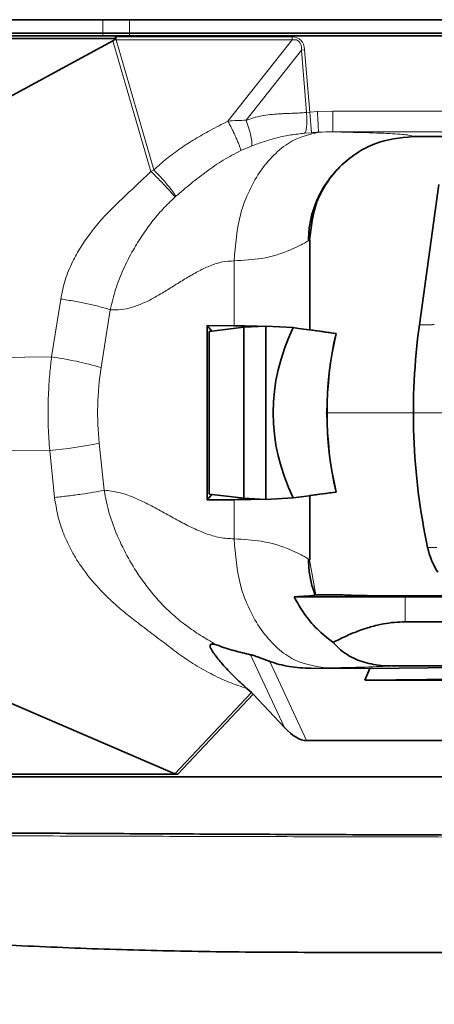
# Model space of a CAD drawing. Header units: millimetres. Extents: x 0 to 14900, y 0 to 10500.
# Tile 45 of 51: x 12192 to 12353, y 6545 to 6926. Entities that reach past the tile are written whole.
import ezdxf

# ---------------------------------------------------------------- set-up
doc = ezdxf.new("R2010")
doc.units = ezdxf.units.MM
doc.header["$LTSCALE"] = 25
doc.styles.add('SLDTEXTSTYLE0', font='TXT', dxfattribs={"width": 0.605})
doc.dimstyles.new('SLDDIMSTYLE2', dxfattribs={"dimtxt": 87.5, "dimasz": 87.5, "dimexe": 0, "dimexo": 0.0625, "dimgap": 21.875, "dimtad": 1, "dimdec": 1, "dimrnd": 1e-09, "dimzin": 12, "dimdsep": 46, "dimtxsty": 'SLDTEXTSTYLE0', "dimsah": 1, "dimcen": 0, "dimadec": 0, "dimazin": 3, "dimtfac": 1, "dimtofl": 0, "dimtmove": 0, "dimatfit": 3, "dimfxl": 1, "dimfrac": 2, "dimtolj": 1, "dimtzin": 12, "dimarcsym": 0})
doc.dimstyles.new('SLDDIMSTYLE3', dxfattribs={"dimtxt": 87.5, "dimasz": 87.5, "dimexe": 0, "dimexo": 0.0625, "dimgap": 21.875, "dimtad": 1, "dimdec": 4, "dimlfac": 25, "dimzin": 12, "dimdsep": 46, "dimtxsty": 'SLDTEXTSTYLE0', "dimsah": 1, "dimcen": 0.09, "dimadec": 1, "dimazin": 3, "dimtfac": 1, "dimtofl": 0, "dimtmove": 0, "dimatfit": 3, "dimfxl": 1, "dimfrac": 2, "dimtolj": 1, "dimtzin": 12, "dimarcsym": 0})

# ---------------------------------------------------------------- blocks, each defined once
blk = doc.blocks.new('_D_6')
at = {"color": 7, "linetype": 'Continuous', "lineweight": 0}
for q in [(12346.23, 7555.67), (10992.18, 6773.9)]:
    blk.add_line((11788.92, 7233.9), q, dxfattribs=at)
at = {"color": 7, "linetype": 'Continuous', "lineweight": 18}
blk.add_solid([(11788.92, 7233.9), (11870.95, 7266.83), (11858.45, 7288.48)], dxfattribs=at)
at = {"color": 7, "linetype": 'Continuous', "lineweight": 18, "insert": (12041.07, 7509.64), "char_height": 87.5, "attachment_point": 1, "rotation": 30, "style": 'SLDTEXTSTYLE0'}
blk.add_mtext('R920', dxfattribs=at)
blk = doc.blocks.new('_D_7')
at = {"color": 7, "linetype": 'Continuous', "lineweight": 0}
blk.add_line((12855.04, 8658.65), (10992.18, 6773.9), dxfattribs=at)
at = {"color": 7, "linetype": 'Continuous', "lineweight": 18}
blk.add_solid([(12855.04, 8658.65), (12784.64, 8605.2), (12802.42, 8587.63)], dxfattribs=at)
at = {"color": 7, "linetype": 'Continuous', "lineweight": 18, "insert": (11717.78, 7668.36), "char_height": 87.5, "attachment_point": 1, "rotation": 45.3346, "style": 'SLDTEXTSTYLE0'}
blk.add_mtext('R2650', dxfattribs=at)
blk = doc.blocks.new('_D_8')
at = {"color": 7, "linetype": 'Continuous', "lineweight": 0}
for p, q in [((12310.98, 6773.9), (13944.28, 6773.9)), ((8333.2, 6305.05), (8084.93, 6261.28))]:
    blk.add_line(p, q, dxfattribs=at)
at = {"color": 7, "linetype": 'Continuous', "lineweight": 18}
blk.add_arc((10992.18, 6773.9), 2914.6, 190, 0, dxfattribs=at)
for points in [[(13906.78, 6773.9), (13892.97, 6686.6), (13917.96, 6686.22)], [(8121.86, 6267.79), (8126.07, 6179.5), (8150.62, 6184.21)]]:
    blk.add_solid(points, dxfattribs=at)
at = {"color": 7, "linetype": 'Continuous', "lineweight": 18, "insert": (11112.52, 3971.92), "char_height": 87.5, "attachment_point": 1, "rotation": 5, "style": 'SLDTEXTSTYLE0'}
blk.add_mtext('170°', dxfattribs=at)
blk = doc.blocks.new('_D_9')
at = {"color": 7, "linetype": 'Continuous', "lineweight": 0}
for p, q in [((8333.2, 7242.75), (8085.14, 7286.49)), ((12310.98, 6773.9), (13944.07, 6773.9))]:
    blk.add_line(p, q, dxfattribs=at)
at = {"color": 7, "linetype": 'Continuous', "lineweight": 18}
blk.add_arc((10992.18, 6773.9), 2914.39, 0, 170, dxfattribs=at)
for points in [[(8122.07, 7279.98), (8150.83, 7363.56), (8126.28, 7368.27)], [(13906.57, 6773.9), (13917.75, 6861.58), (13892.75, 6861.21)]]:
    blk.add_solid(points, dxfattribs=at)
at = {"color": 7, "linetype": 'Continuous', "lineweight": 18, "insert": (11132.17, 9800.4), "char_height": 87.5, "attachment_point": 1, "rotation": 355, "style": 'SLDTEXTSTYLE0'}
blk.add_mtext('170°', dxfattribs=at)

msp = doc.modelspace()

# ---------------------------------------------------------------- linework, layer by layer
at = {"color": 8, "linetype": 'Continuous', "lineweight": 18}
for p, q in [((12224.4989997, 6926.0809913), (12224.4801307, 6920.902588)), ((12234.9109319, 6926.0838694), (12234.9109319, 6920.902588)), ((12224.4801307, 6920.902588), (12224.4874272, 6919.902588)), ((12243.1374757, 6867.3847697), (12228.4645373, 6917.9455748)), ((12229.6666428, 6919.4539105), (12297.896407, 6919.4539105)), ((12229.6666428, 6918.3604974), (12229.6666428, 6919.4539105)), ((12229.6666428, 6918.3604974), (12244.2913869, 6867.9657628)), ((12297.896407, 6918.3604974), (12229.6666428, 6918.3604974)), ((12234.9109319, 6920.902588), (12234.9109319, 6919.902588)), ((12273.0192949, 6886.8589873), (12297.896407, 6918.3604974)), ((12297.896407, 6918.3604974), (12297.896407, 6919.4539105)), ((12301.4723315, 6914.3198379), (12280.0275803, 6887.1646744)), ((12301.4723315, 6914.3198379), (12302.7198016, 6914.4222641)), ((12303.4529456, 6890.1975175), (12301.4723315, 6914.3198379)), ((12302.7198016, 6914.4222641), (12304.6988375, 6890.3191665)), ((12303.4529456, 6890.1975175), (12304.6988375, 6890.3191665)), ((12304.6988375, 6890.3191665), (12307.6879224, 6890.5228183)), ((12305.3657411, 6882.3812539), (12304.6988375, 6890.3191665)), ((12307.6879224, 6890.5228183), (12313.6693733, 6890.6842232)), ((12313.6693733, 6890.6842232), (12504.6794306, 6890.6842232)), ((12305.3657411, 6882.3812539), (12302.703933, 6882.1622216)), ((12504.6794306, 6882.6854416), (12313.6693733, 6882.6854416)), ((12282.1576364, 6877.2170923), (12278.0065171, 6875.442501)), ((12243.1374757, 6867.3847697), (12244.2913869, 6867.9657628)), ((12252.8061985, 6857.7455384), (12252.4599051, 6857.4414779)), ((12275.3901087, 6832.7463608), (12275.3901087, 6807.5690865)), ((12204.6810421, 6795.5147758), (12208.2155542, 6817.9459913)), ((12227.4194373, 6813.8274973), (12223.8849251, 6791.3962818)), ((12352.2601901, 6807.9025838), (12347.2021824, 6807.9025838)), ((12352.2941494, 6808.1255239), (12352.2601901, 6807.9025838)), ((12352.9814048, 6808.1255239), (12352.2941494, 6808.1255239)), ((12204.6810421, 6795.5147758), (12054.645314, 6794.0002035)), ((12223.1373024, 6762.0928916), (12225.0604168, 6743.8927336)), ((12203.9334194, 6759.3113661), (12050.9216647, 6760.3545592)), ((12205.8565338, 6741.1112081), (12203.9334194, 6759.3113661)), ((12275.3901087, 6740.2360894), (12275.3901087, 6725.0588151)), ((12350.3794306, 6721.7511792), (12353.9967803, 6721.7511792)), ((12307.043427, 6703.4039345), (12304.678589, 6716.9603005)), ((12341.6794306, 6692.902588), (12341.6794306, 6702.61711)), ((12294.9013, 6651.9906142), (12281.7726221, 6680.1955631)), ((12289.2219164, 6677.5908653), (12303.5065199, 6646.902588)), ((12252.4831793, 6634.1064088), (12282.0914874, 6665.5628891)), ((12282.7873865, 6664.8902011), (12253.620398, 6633.902588))]:
    msp.add_line(p, q, dxfattribs=at)
at = {"color": 7, "linetype": 'Continuous', "lineweight": 35}
for p, q in [((12234.9109319, 6926.0838694), (12224.4989997, 6926.0809913)), ((12228.4645373, 6917.9455748), (12079.6572835, 6837.4236662)), ((12229.4161584, 6919.902588), (12081.7492266, 6919.902588)), ((12081.7492266, 6918.902588), (12229.6576576, 6918.902588)), ((12081.7703516, 6920.902588), (12224.4801307, 6920.902588)), ((12224.4801307, 6920.902588), (12234.9109319, 6920.902588)), ((12228.9735338, 6918.3347731), (12229.6576576, 6918.902588)), ((12229.4161584, 6919.902588), (12229.4161584, 6919.4477024)), ((12504.6794306, 6919.902588), (12229.4161584, 6919.902588)), ((12234.9109319, 6920.902588), (12504.6794306, 6920.902588)), ((12344.7432258, 6880.902588), (12412.1794306, 6880.902588)), ((12354.6900225, 6862.2670654), (12347.2021824, 6807.9025838)), ((12304.6794306, 6806.0042593), (12304.6794306, 6840.8448804)), ((12265.0014266, 6807.6860482), (12275.3901087, 6807.5690865)), ((12265.0014266, 6740.1191277), (12265.0014266, 6807.6860482)), ((12265.0014266, 6807.6860482), (12266.7593988, 6805.530625)), ((12287.6794306, 6807.4688554), (12279.1493328, 6806.9894599)), ((12287.6794306, 6807.4688554), (12287.6794306, 6740.3363206)), ((12298.3407698, 6806.8696832), (12287.6794306, 6807.4688554)), ((12279.1493328, 6806.9894599), (12265.7379009, 6805.4103502)), ((12265.7379009, 6805.4103502), (12265.7379009, 6742.3948257)), ((12279.1493328, 6740.815716), (12279.1493328, 6806.9894599)), ((12314.8956125, 6804.6107346), (12314.9508606, 6804.6114347)), ((12279.1493328, 6740.815716), (12265.7379009, 6742.3948257)), ((12314.8956125, 6743.1944414), (12314.9508606, 6743.1937412)), ((12265.0014266, 6740.1191277), (12266.7593988, 6742.2745509)), ((12265.0014266, 6740.1191277), (12275.3901087, 6740.2360894)), ((12287.6794306, 6740.3363206), (12279.1493328, 6740.815716)), ((12298.3407698, 6740.9354928), (12287.6794306, 6740.3363206)), ((12304.6794306, 6716.9603063), (12304.6794306, 6741.8009166)), ((12298.6612964, 6702.61711), (12341.6794306, 6702.61711)), ((12317.5166925, 6703.402588), (12307.0434528, 6703.402588)), ((12107.3220356, 6696.3515683), (12252.4831793, 6634.1064088)), ((12341.6794306, 6692.902588), (12386.6794306, 6692.902588)), ((12305.069492, 6674.9476678), (12327.9931999, 6674.874609)), ((12326.0786878, 6670.3341496), (12327.9931999, 6674.874609)), ((12408.3145499, 6675.8600125), (12327.9931999, 6674.874609)), ((12326.0786878, 6670.3341496), (12408.2028908, 6671.341671)), ((12454.7813104, 6669.9239687), (12326.0786878, 6670.3341496)), ((12282.0914874, 6665.5628891), (12280.3882861, 6667.0579268)), ((12294.9013, 6651.9906142), (12282.7873865, 6664.8902011)), ((12303.5065199, 6646.902588), (12367.6046671, 6646.902588)), ((12253.620398, 6633.902588), (12111.5850864, 6633.902588)), ((12367.6046671, 6632.902588), (12111.5850864, 6632.902588))]:
    msp.add_line(p, q, dxfattribs=at)
at = {"color": 7, "linetype": 'Continuous', "lineweight": 35, "flags": 128}
for points in [[(12224.4989997, 6926.0809913), (12150.4851907, 6926.0986731), (12081.7893364, 6926.1127525)], [(12504.6794306, 6926.0956763), (12430.2593119, 6926.0956763), (12355.8391932, 6926.0954462), (12234.9109319, 6926.0838694)]]:
    msp.add_lwpolyline(points, dxfattribs=at)
at = {"color": 7, "linetype": 'Continuous', "lineweight": 18}
msp.add_arc((10992.1794306, 6773.902588), 2650, 190, 170, dxfattribs=at)
at = {"color": 7, "linetype": 'Continuous', "lineweight": 35}
for centre, radius, start, end in [((12594.8793917, 6773.9025838), 250, 172.18355099, 192.040650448), ((12378.9146819, 6727.819941), 29.1734543, 192.006544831, 212.427954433)]:
    msp.add_arc(centre, radius, start, end, dxfattribs=at)
at = {"color": 8, "linetype": 'Continuous', "lineweight": 18}
for centre, radius, start, end in [((12187.3842085, 6668.030814), 128.652015, 73.517849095, 82.273375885), ((12186.8005262, 6945.2816473), 186.7578151, 275.263633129, 281.219388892)]:
    msp.add_arc(centre, radius, start, end, dxfattribs=at)
at = {"color": 7, "linetype": 'Continuous', "lineweight": 35}
for centre, major_axis, ratio, start_param, end_param in [((12164.7056133, 7138.5620172), (-63.4031091, 220.7623299), 0.0870313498, 3.1607164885, 3.1905826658), ((12204.6794306, 6798.8634407), (99.999292, 5.6181348), 0.0669770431, 0.6270456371, 0.7816352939), ((12430.5246399, 6773.902588), (140.0110629, 0), 0.7142292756, 2.8056376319, 3.4775476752), ((12624.6235581, 6773.902588), (764.2499116, -99.4660615), 0.0135034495, 4.2730497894, 4.2968726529), ((12624.6786409, 6773.902588), (764.2499116, -99.4660615), 0.0135034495, 4.2821226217, 4.2968726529), ((12384.5211768, 6773.902588), (0, 100), 0.7316044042, 1.2586641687, 1.8829284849), ((12384.5762596, 6773.902588), (0, 100), 0.7316044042, 1.2586641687, 1.8829284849), ((12624.6235581, 6773.902588), (764.2499116, 99.4660615), 0.0135034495, 1.9863126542, 2.0101355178), ((12624.6786409, 6773.902588), (764.2499116, 99.4660615), 0.0135034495, 1.9863126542, 2.0010626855), ((12204.6794306, 6748.9417353), (99.999292, -5.6181348), 0.0669770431, 5.5015500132, 5.6561396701), ((12341.6794306, 6703.4019439), (24.1627662, 0), 0.0174550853, 3.1400655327, 6.2847124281), ((12341.6794306, 6703.402588), (45, 0), 0.0174550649, 4.7123889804, 6.2831853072), ((12341.6794306, 6676.8839969), (61.0092948, 0), 0.0174577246, 4.6294265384, 6.3006412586), ((12279.7906775, 6662.8400502), (4.4692815, -4.004934), 0.5938504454, 1.4263948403, 1.5880633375), ((12296.6887502, 6662.902588), (-8.7490484, 15.5222158), 0.4435712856, 2.076292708, 2.8965974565), ((12267.2655756, 6649.5331224), (15.3509321, 15.043403), 0.2764506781, 3.2548810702, 3.4165495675)]:
    msp.add_ellipse(centre, major_axis=major_axis, ratio=ratio, start_param=start_param, end_param=end_param, dxfattribs=at)
at = {"color": 8, "linetype": 'Continuous', "lineweight": 18}
for centre, major_axis, ratio, start_param, end_param in [((12269.6957278, 6776.7813996), (-41.0576256, 141.4785878), 0.1357628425, 6.2323734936, 6.2660352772), ((12269.6957278, 6776.7813996), (-41.3506687, 142.4883717), 0.1752409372, 6.2323734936, 6.2417022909), ((12188.9680032, 6776.7813996), (-111.9492428, -141.7596298), 0.1439379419, 2.9884067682, 3.2547763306), ((12188.9680032, 6776.7813996), (111.4140014, 141.0818618), 0.1112534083, 6.1299994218, 6.3963689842), ((12335.3227278, 6773.902588), (112.807634, 0), 0.9981278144, 2.9855943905, 3.2466710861)]:
    msp.add_ellipse(centre, major_axis=major_axis, ratio=ratio, start_param=start_param, end_param=end_param, dxfattribs=at)
at = {"color": 7, "linetype": 'Continuous', "lineweight": 35}
for points, knots in [([(12229.6576576, 6918.902588), (12229.5981409, 6918.9774368), (12229.4907101, 6919.1125428), (12229.4223987, 6919.3095511), (12229.4175436, 6919.4170358), (12229.4161584, 6919.4477024)], [0, 0, 0, 0, 0.4702702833, 0.8488619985, 1, 1, 1, 1]), ([(12344.7432258, 6880.902588), (12339.7027759, 6880.3662461), (12331.9494468, 6879.5412334), (12322.621055, 6874.5446648), (12316.2026658, 6869.3743915), (12311.0322486, 6862.9572636), (12306.0369921, 6853.6329284), (12305.2137336, 6845.8827449), (12304.678589, 6840.8448751)], [0, 0, 0, 0, 0.2395323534, 0.368453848, 0.5000972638, 0.6317277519, 0.7606111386, 1, 1, 1, 1]), ([(12304.2138138, 6840.5509541), (12304.296383, 6842.4463578), (12304.4564602, 6846.1209844), (12305.6222715, 6851.3032072), (12307.2343154, 6855.8631847), (12309.1274935, 6859.7119786), (12311.0825202, 6862.848006), (12312.8757461, 6865.2528317), (12314.2331988, 6866.8440008), (12314.7383114, 6867.3906154), (12314.9092852, 6867.5756371)], [0, 0, 0, 0, 0.1751849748, 0.3396317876, 0.4904864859, 0.6261361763, 0.7465168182, 0.8533649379, 0.9503659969, 1, 1, 1, 1]), ([(12306.8644782, 6703.2769372), (12306.4752482, 6704.3084822), (12305.4663361, 6706.9823201), (12304.4701021, 6711.6912474), (12304.3010251, 6715.3612191), (12304.2138138, 6717.2542218)], [0, 0, 0, 0, 0.2332033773, 0.6044797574, 1, 1, 1, 1]), ([(12298.6612964, 6702.61711), (12299.2240202, 6702.6422988), (12300.9156609, 6702.7180204), (12302.7131371, 6702.8220941), (12304.1934324, 6702.9282414), (12305.1289098, 6703.0094556), (12305.883448, 6703.0919198), (12306.4627953, 6703.1744075), (12306.6919897, 6703.229539), (12306.805352, 6703.2568077)], [0, 0, 0, 0, 0.1232410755, 0.3704829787, 0.4947132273, 0.6212682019, 0.748021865, 0.8753685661, 1, 1, 1, 1]), ([(12298.6612964, 6702.61711), (12299.8922873, 6700.4174649), (12302.3864797, 6695.9606181), (12307.4758156, 6689.9397969), (12311.6303082, 6686.6373517), (12313.759494, 6684.944842)], [0, 0, 0, 0, 0.3220648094, 0.6525568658, 1, 1, 1, 1]), ([(12341.6794306, 6692.902588), (12340.2835813, 6692.8648262), (12337.4801835, 6692.7889863), (12332.995244, 6692.1420988), (12328.2705292, 6691.0291596), (12323.330039, 6689.3722015), (12318.4795489, 6687.347962), (12315.3329919, 6685.7459565), (12313.759494, 6684.944842)], [0, 0, 0, 0, 0.1427787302, 0.2867541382, 0.462738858, 0.6388007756, 0.8193752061, 1, 1, 1, 1]), ([(12268.9033623, 6683.8521853), (12268.3552866, 6684.0311697), (12267.5995782, 6684.2779605), (12266.7635602, 6684.348468), (12266.39454, 6684.2808803), (12266.1919325, 6684.1369249), (12266.0528232, 6683.9087626), (12266.0472521, 6683.4644711), (12266.2407052, 6682.9102397), (12266.4925718, 6682.3882187), (12266.9920951, 6681.4981093), (12267.8999182, 6680.1905872), (12269.266258, 6678.4398206), (12271.6798349, 6675.5918441), (12275.3308867, 6671.6774721), (12278.700581, 6668.5995156), (12280.3882861, 6667.0579268)], [0, 0, 0, 0, 0.0743264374, 0.1024842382, 0.125829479, 0.1389316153, 0.1517852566, 0.1789960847, 0.2116652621, 0.2308875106, 0.2522804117, 0.3357770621, 0.4138965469, 0.5028292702, 0.7509929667, 1, 1, 1, 1]), ([(12268.903667, 6683.8509207), (12271.0814629, 6683.1178236), (12275.4513335, 6681.6468228), (12279.6609408, 6680.680369), (12281.7726221, 6680.1955631)], [0, 0, 0, 0, 0.4983662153, 1, 1, 1, 1]), ([(12336.4523252, 6675.8228298), (12335.0858774, 6675.8621939), (12332.3530899, 6675.9409191), (12328.4645368, 6676.5381216), (12324.9111073, 6677.4896609), (12321.372412, 6678.9055434), (12318.0851182, 6680.8499784), (12315.5189984, 6682.9796252), (12314.2526066, 6684.3940771), (12313.759494, 6684.944842)], [0, 0, 0, 0, 0.1319012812, 0.2637921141, 0.3952213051, 0.5267818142, 0.7059643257, 0.8855072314, 1, 1, 1, 1]), ([(12281.7726221, 6680.1955631), (12282.1760099, 6680.0938387), (12283.1339221, 6679.8522769), (12284.8180605, 6679.2377858), (12286.5498564, 6678.586294), (12287.9996233, 6678.0356609), (12288.8759862, 6677.7167502), (12289.2219164, 6677.5908653)], [0, 0, 0, 0, 0.1773187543, 0.4210732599, 0.6390452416, 0.8575188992, 1, 1, 1, 1]), ([(12289.2219164, 6677.5908653), (12290.4431569, 6677.1870239), (12292.8970086, 6676.3755809), (12296.8098758, 6675.5705501), (12300.8747516, 6675.0493872), (12303.6673132, 6674.9816696), (12305.069492, 6674.9476678)], [0, 0, 0, 0, 0.2442562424, 0.490786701, 0.7443178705, 1, 1, 1, 1]), ([(12111.7459418, 6611.357239), (12115.0323159, 6611.3459046), (12121.6050017, 6611.3232362), (12131.4629031, 6611.4218273), (12144.6082025, 6611.3869709), (12161.0396476, 6611.242424), (12187.3299355, 6611.1410481), (12220.1928151, 6610.9406138), (12259.6282309, 6610.756367), (12292.4910654, 6610.6039452), (12318.7813045, 6610.497512), (12335.2126999, 6610.4326255), (12348.2737726, 6610.4142727), (12357.9647873, 6610.3366616), (12364.3693549, 6610.336314), (12367.5716409, 6610.3361402)], [0, 0, 0, 0, 0.03853798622, 0.07707524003, 0.11561296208, 0.19268739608, 0.26976184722, 0.42391072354, 0.57805959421, 0.73220846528, 0.80928289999, 0.88635734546, 0.92489456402, 0.96244725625, 1, 1, 1, 1]), ([(12304.6794306, 6564.902588), (12292.5379612, 6564.9521409), (12268.2524157, 6565.0512575), (12231.8325823, 6565.8702937), (12195.4297413, 6567.2453352), (12166.0742525, 6568.9407455), (12143.7611689, 6570.6667814), (12132.036169, 6571.7440279), (12123.8760215, 6572.5937236), (12119.3063503, 6573.0984781), (12114.869114, 6573.6191732), (12110.5432527, 6574.1590671), (12106.3617191, 6574.7148947), (12102.2823021, 6575.293949), (12098.4084513, 6575.8830274), (12094.7815461, 6576.4743488), (12091.3987987, 6577.0661286), (12088.245071, 6577.6597312), (12085.4182399, 6578.2333321), (12082.9350328, 6578.7755917), (12080.796929, 6579.2767783), (12078.9882205, 6579.7308007), (12077.5711964, 6580.109936), (12076.5562921, 6580.3954662), (12075.642505, 6580.6631609), (12075.5297752, 6580.697928), (12075.4556234, 6580.7207972)], [0, 0, 0, 0, 0.139205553, 0.2784409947, 0.4176480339, 0.5568583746, 0.6155378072, 0.6742289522, 0.6918584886, 0.7095868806, 0.7272261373, 0.744383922, 0.7616652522, 0.779319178, 0.7971029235, 0.814262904, 0.8315415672, 0.8492036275, 0.8670039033, 0.8839284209, 0.9009781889, 0.9184315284, 0.9360264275, 0.9522599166, 0.9685973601, 1, 1, 1, 1]), ([(12304.6794306, 6564.902588), (12328.961419, 6564.902588), (12359.8979643, 6564.902588), (12390.834974, 6564.902588), (12397.4896308, 6564.902588)], [0, 0, 0, 0, 0.7848965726, 1, 1, 1, 1])]:
    msp.add_open_spline(points, degree=3, knots=knots, dxfattribs=at)
at = {"color": 8, "linetype": 'Continuous', "lineweight": 18}
for points, knots in [([(12280.0275803, 6887.1646744), (12280.9663786, 6887.5013948), (12282.9224733, 6888.2029907), (12286.0947177, 6888.9137658), (12289.359671, 6889.4071899), (12292.2297881, 6889.6486205), (12294.7792991, 6889.7721544), (12297.134913, 6889.8628045), (12299.5364246, 6889.948817), (12301.6480004, 6890.0532437), (12302.9006508, 6890.1533712), (12303.4529456, 6890.1975175)], [0, 0, 0, 0, 0.1258202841, 0.2621610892, 0.4100075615, 0.5430781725, 0.6261209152, 0.7327311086, 0.8411194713, 0.929949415, 1, 1, 1, 1]), ([(12302.703933, 6882.1622216), (12302.8769263, 6882.3802235), (12303.2350433, 6882.8315137), (12303.5532008, 6884.7501632), (12303.6538072, 6887.3239504), (12303.5183703, 6889.2615391), (12303.4529456, 6890.1975175)], [0, 0, 0, 0, 0.2415317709, 0.5, 0.7584682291, 1, 1, 1, 1]), ([(12244.2913869, 6867.9657628), (12245.907564, 6869.4259412), (12249.225509, 6872.423627), (12254.6121476, 6876.3698466), (12260.2848484, 6880.0057873), (12266.4058184, 6883.4710495), (12270.7131218, 6885.6775858), (12273.0192949, 6886.8589873)], [0, 0, 0, 0, 0.1897110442, 0.3894689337, 0.5799951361, 0.7751252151, 1, 1, 1, 1]), ([(12273.0192949, 6886.8589873), (12274.2118323, 6886.963725), (12276.561875, 6887.1701237), (12278.8838833, 6887.1664727), (12280.0275803, 6887.1646744)], [0, 0, 0, 0, 0.5074534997, 1, 1, 1, 1]), ([(12273.0192949, 6886.8589873), (12273.3096152, 6886.294768), (12273.9056563, 6885.1363993), (12274.7904826, 6883.3346746), (12275.6451137, 6881.5259448), (12276.4187051, 6879.8054), (12277.0671056, 6878.2707959), (12277.5544063, 6877.007646), (12277.8825075, 6876.0328008), (12277.9658988, 6875.6358487), (12278.0065171, 6875.442501)], [0, 0, 0, 0, 0.1174620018, 0.2411550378, 0.3693811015, 0.5, 0.6306188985, 0.7588449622, 0.8825379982, 1, 1, 1, 1]), ([(12282.1576364, 6877.2170923), (12282.2250734, 6877.6357881), (12282.3635315, 6878.4954325), (12281.9806238, 6880.9229899), (12281.2033451, 6883.9136235), (12280.4126795, 6886.0998551), (12280.0275803, 6887.1646744)], [0, 0, 0, 0, 0.24352848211, 0.5, 0.75647151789, 1, 1, 1, 1]), ([(12308.1095463, 6882.553639), (12304.6081943, 6881.696624), (12298.760327, 6880.2652597), (12291.3581621, 6874.5914788), (12285.7175368, 6868.1346836), (12281.1540655, 6860.1613347), (12276.7092846, 6848.5918111), (12275.9099436, 6838.9904241), (12275.3901087, 6832.7463608)], [0, 0, 0, 0, 0.2018137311, 0.3370640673, 0.475135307, 0.6132065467, 0.748456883, 1, 1, 1, 1]), ([(12302.703933, 6882.1622216), (12300.9263008, 6881.9709643), (12297.3940795, 6881.5909289), (12292.1152907, 6880.4761341), (12287.0105576, 6878.9884928), (12283.7716905, 6877.8062501), (12282.1576364, 6877.2170923)], [0, 0, 0, 0, 0.2550040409, 0.5067025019, 0.754170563, 1, 1, 1, 1]), ([(12308.10965, 6882.5536517), (12308.1096301, 6882.5536508), (12307.194343, 6882.5094657), (12306.2800321, 6882.4453591), (12305.3657411, 6882.3812539)], [0, 0, 0, 0, 0.00002177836, 1, 1, 1, 1]), ([(12313.6611529, 6882.6854416), (12313.6611329, 6882.6854417), (12311.8099216, 6882.6878431), (12309.9583915, 6882.6414234), (12308.1096699, 6882.5536527), (12308.1096499, 6882.5536517)], [0, 0, 0, 0, 0.0000107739, 0.9999892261, 1, 1, 1, 1]), ([(12313.6675071, 6882.6854772), (12318.0336248, 6882.5910747), (12327.9496221, 6882.3766749), (12337.8996597, 6881.9617636), (12344.1973613, 6881.4562729), (12344.5541044, 6881.0944188), (12344.7432258, 6880.9025879)], [0, 0, 0, 0, 0.19017369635, 0.43190815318, 0.69883563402, 1, 1, 1, 1]), ([(12278.0065171, 6875.442501), (12275.7143935, 6874.247955), (12271.1412992, 6871.8646753), (12264.7514535, 6867.4546511), (12258.6496464, 6862.6987353), (12254.759711, 6859.4014327), (12252.8061985, 6857.7455384)], [0, 0, 0, 0, 0.25031414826, 0.49941034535, 0.74860555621, 1, 1, 1, 1]), ([(12208.2155542, 6817.9459913), (12208.714909, 6820.3862123), (12209.729431, 6825.3439257), (12212.1031063, 6831.0351219), (12214.2814186, 6835.2328643), (12215.9445441, 6838.0545168), (12217.7903107, 6840.859512), (12219.8205251, 6843.6480726), (12222.8808847, 6847.4773443), (12227.0819843, 6852.090582), (12232.4695878, 6857.3000372), (12237.9035563, 6862.2668107), (12241.3923428, 6865.6783012), (12243.1374757, 6867.3847697)], [0, 0, 0, 0, 0.121464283, 0.2467748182, 0.2985921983, 0.351584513, 0.4058906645, 0.4616397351, 0.5189510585, 0.643612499, 0.7636916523, 0.8817957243, 1, 1, 1, 1]), ([(12243.1374757, 6867.3847697), (12244.0861443, 6866.4568418), (12246.0320824, 6864.5534477), (12248.7806085, 6861.6946243), (12251.0946276, 6859.1537431), (12252.0124537, 6858.0026499), (12252.4599051, 6857.4414779)], [0, 0, 0, 0, 0.2437561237, 0.5, 0.7562438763, 1, 1, 1, 1]), ([(12244.2913869, 6867.9657628), (12245.194748, 6867.0276478), (12247.0457496, 6865.1054348), (12249.5761043, 6862.1942354), (12251.6537573, 6859.5744994), (12252.428227, 6858.3453912), (12252.8061985, 6857.7455384)], [0, 0, 0, 0, 0.2440195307, 0.5, 0.7559804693, 1, 1, 1, 1]), ([(12252.4599051, 6857.4414779), (12250.8652765, 6855.9151817), (12247.7130902, 6852.8980716), (12243.5106703, 6847.8517274), (12239.7177405, 6842.5644239), (12235.9230998, 6836.4480901), (12232.3376782, 6829.5258488), (12229.2667671, 6821.7564558), (12228.032455, 6816.4586422), (12227.4194373, 6813.8274973)], [0, 0, 0, 0, 0.1301345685, 0.2572438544, 0.383181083, 0.5103868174, 0.6780095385, 0.8400843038, 1, 1, 1, 1]), ([(12304.6794306, 6840.8448748), (12304.3684127, 6840.6172936), (12303.6795972, 6840.1132662), (12297.5259934, 6836.8805921), (12287.9008175, 6833.4701003), (12279.0465048, 6832.9578818), (12275.3901087, 6832.7463608)], [0, 0, 0, 0, 0.22594102, 0.5003947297, 0.7936875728, 1, 1, 1, 1]), ([(12275.3901087, 6832.7463608), (12273.8959684, 6832.6622707), (12270.8750503, 6832.4922538), (12266.3871146, 6831.0202828), (12261.9169676, 6828.960283), (12257.4555452, 6826.4220745), (12252.9975486, 6823.6499551), (12248.6234361, 6820.899836), (12244.3295473, 6818.3744751), (12240.1166739, 6816.240222), (12235.8947558, 6814.6387041), (12231.649199, 6813.7212058), (12228.8238848, 6813.7922043), (12227.4194373, 6813.8274973)], [0, 0, 0, 0, 0.0890999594, 0.1801461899, 0.2738022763, 0.369752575, 0.4670812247, 0.5645803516, 0.6555476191, 0.7446942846, 0.8315407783, 0.9162598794, 1, 1, 1, 1]), ([(12203.9334194, 6759.3113661), (12203.8187507, 6760.7895472), (12203.473474, 6765.2404728), (12203.2381083, 6772.7595325), (12203.4101579, 6781.4734379), (12203.9258231, 6789.083681), (12204.4583241, 6793.6182126), (12204.6810421, 6795.5147758)], [0, 0, 0, 0, 0.1227913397, 0.3697348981, 0.6196862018, 0.8409341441, 1, 1, 1, 1]), ([(12225.0604168, 6743.8927336), (12225.6385498, 6740.8916359), (12226.8036767, 6734.8434433), (12230.0907836, 6726.0429476), (12234.2886727, 6717.548978), (12238.7857649, 6710.3231563), (12243.2908982, 6704.3536499), (12247.5974348, 6699.4931786), (12252.3465951, 6694.9607912), (12257.5600388, 6690.8981341), (12263.0680819, 6687.1581946), (12266.9535106, 6684.9565537), (12268.9032499, 6683.8517528)], [0, 0, 0, 0, 0.1197273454, 0.2412897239, 0.3650227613, 0.4880190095, 0.571372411, 0.6555209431, 0.740238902, 0.8260251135, 0.91269801, 1, 1, 1, 1]), ([(12225.0604168, 6743.8927336), (12226.9437676, 6743.6796812), (12230.7541597, 6743.2486339), (12236.3898183, 6741.2228936), (12242.009499, 6738.5996255), (12247.6198912, 6735.5506599), (12253.1957751, 6732.4298458), (12258.7428078, 6729.5091785), (12264.2662538, 6727.1070073), (12269.8111576, 6725.362459), (12273.5427956, 6725.1593583), (12275.3901087, 6725.0588151)], [0, 0, 0, 0, 0.1081049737, 0.2187178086, 0.3320615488, 0.4473054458, 0.5630668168, 0.6757978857, 0.786373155, 0.8942459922, 1, 1, 1, 1]), ([(12280.3882861, 6667.0579268), (12278.0200355, 6667.8591943), (12273.2181713, 6669.4838442), (12266.2264494, 6672.8037936), (12259.468709, 6676.6845022), (12252.9923393, 6681.1345917), (12246.8350674, 6685.9641553), (12240.7637153, 6690.4309848), (12235.3727349, 6694.5745683), (12230.8198375, 6698.3499568), (12226.7959818, 6701.9833888), (12222.991843, 6705.8038996), (12219.4158585, 6709.9000509), (12216.2395651, 6714.132487), (12213.5333589, 6718.3683851), (12211.2489501, 6722.5978976), (12208.9722393, 6727.7534991), (12206.9190159, 6733.8980512), (12206.2081203, 6738.7242984), (12205.8565338, 6741.1112081)], [0, 0, 0, 0, 0.068255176, 0.1383941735, 0.2109718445, 0.280927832, 0.352816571, 0.4247239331, 0.4868278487, 0.538541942, 0.5862800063, 0.6349234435, 0.685812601, 0.7348144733, 0.7795168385, 0.8232528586, 0.8662750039, 0.9338638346, 1, 1, 1, 1]), ([(12275.3901087, 6725.0588151), (12275.9099552, 6718.8147122), (12276.7093141, 6709.2132642), (12281.1540075, 6697.6440395), (12285.7177639, 6689.6697159), (12291.3573211, 6683.2165728), (12299.5392445, 6676.9317844), (12306.3295276, 6675.8014924), (12310.7454478, 6675.0664304)], [0, 0, 0, 0, 0.2396266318, 0.3684696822, 0.5, 0.6315303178, 0.7603733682, 1, 1, 1, 1]), ([(12275.3901087, 6725.0588151), (12279.0465228, 6724.8472946), (12287.9008564, 6724.3350786), (12297.5260265, 6720.9245674), (12303.6796249, 6717.6918836), (12304.3684205, 6717.1878747), (12304.6794306, 6716.9603008)], [0, 0, 0, 0, 0.2063129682, 0.4996052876, 0.7740580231, 1, 1, 1, 1]), ([(12310.7454478, 6675.0664304), (12309.6116871, 6675.0454653), (12307.5798504, 6675.0078932), (12305.8389663, 6674.9661281), (12305.069492, 6674.9476678)], [0, 0, 0, 0, 0.5579979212, 1, 1, 1, 1]), ([(12336.6175747, 6675.8222477), (12333.5335021, 6675.6805412), (12327.4673021, 6675.4018123), (12316.256599, 6675.1769648), (12310.7454478, 6675.0664304)], [0, 0, 0, 0, 0.5084027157, 1, 1, 1, 1]), ([(12111.9169714, 6610.1919342), (12126.130372, 6610.1803675), (12154.5571627, 6610.1572339), (12197.1978377, 6610.0025558), (12239.8383894, 6609.8741594), (12282.4789233, 6609.7527409), (12325.1194241, 6609.6408387), (12353.5463241, 6609.5905055), (12367.7597739, 6609.565339)], [0, 0, 0, 0, 0.1666667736, 0.3333334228, 0.5000000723, 0.666666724, 0.8333333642, 1, 1, 1, 1])]:
    msp.add_open_spline(points, degree=3, knots=knots, dxfattribs=at)
for points in [[(12308.10965, 6882.5536517), (12308.1001651, 6882.7328841), (12308.0811951, 6883.0913488), (12307.9823224, 6884.9596962), (12307.8466884, 6887.5226999), (12307.7408444, 6889.5227788), (12307.6879224, 6890.5228183)], [(12313.6611529, 6882.6854416), (12313.6618379, 6882.8210563), (12313.663208, 6883.0922857), (12313.6652631, 6884.9487769), (12313.6673182, 6887.5743014), (12313.6686883, 6889.6475826), (12313.6693733, 6890.6842232)], [(12208.2155542, 6817.9459913), (12209.9887535, 6817.6733807), (12213.5351522, 6817.1281596), (12218.6846259, 6816.1078556), (12223.4759811, 6814.9962343), (12226.1049519, 6814.2170763), (12227.4194373, 6813.8274973)], [(12205.8565338, 6741.1112081), (12207.6266667, 6741.2961463), (12211.1669325, 6741.6660226), (12216.3103704, 6742.3552616), (12221.1021621, 6743.1050594), (12223.7409986, 6743.6301756), (12225.0604168, 6743.8927336)]]:
    msp.add_open_spline(points, degree=3, dxfattribs=at)

# ---------------------------------------------------------------- dimensions: what is measured, and where the dimension line sits
at = {"color": 7, "linetype": 'Continuous', "lineweight": 18}
for base, line1, line2, picture, middle in [((11246.1849076, 9677.198475), ((12260.9783047, 6773.902588), (9723.3805564, 6773.902588)), ((10086.1562978, 6933.6589114), (8382.4388851, 7234.0702588)), '_D_9', (11246.1849076, 9677.198475)), ((11246.2035346, 3870.3937934), ((10086.1562978, 6614.1462645), (8382.4388851, 6313.7349171)), ((12260.9783047, 6773.902588), (9723.3805564, 6773.902588)), '_D_8', (11246.2035346, 3870.3937934))]:
    dim = msp.add_angular_dim_2l(base=base, line1=line1, line2=line2, dimstyle='SLDDIMSTYLE3', dxfattribs=at)
    dim.commit()
    dim.dimension.update_dxf_attribs({"geometry": picture, "text_midpoint": middle, "dimtype": 162})
for mpoint, picture, middle in [((12855.0361043, 8658.6479323), '_D_7', (11923.6080174, 7716.2755102)), ((11788.9228021, 7233.902588), '_D_6', (12223.2038525, 7484.634975))]:
    dim = msp.add_radius_dim(center=(10992.1794306, 6773.902588), mpoint=mpoint, dimstyle='SLDDIMSTYLE2', dxfattribs=at)
    dim.commit()
    dim.dimension.update_dxf_attribs({"geometry": picture, "text_midpoint": middle, "dimtype": 164})

doc.saveas('drawing.dxf')
